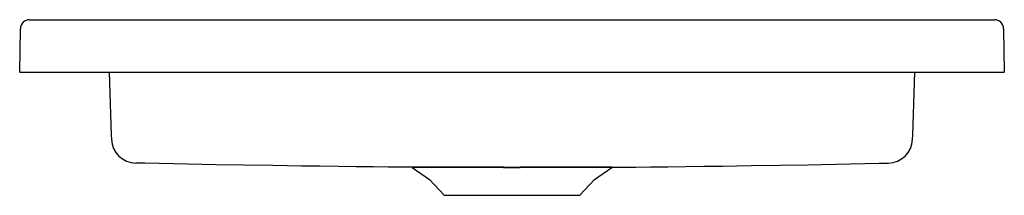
# Model space of a CAD drawing. Header units: millimetres. Extents: x 8243.678 to 8244.429, y 2227.726 to 2227.86.
import ezdxf

# ---------------------------------------------------------------- set-up
doc = ezdxf.new("R2010")
doc.units = ezdxf.units.MM
doc.layers.add('SANINDUSA', color=3, linetype='Continuous')

msp = doc.modelspace()

# ---------------------------------------------------------------- linework, layer by layer
at = {"layer": 'SANINDUSA'}
for p, q in [((8243.6776, 2227.81986), (8243.67818, 2227.85299)), ((8243.68518, 2227.85986), (8244.42142, 2227.85986)), ((8244.42842, 2227.85299), (8244.429, 2227.81986)), ((8243.6776, 2227.81986), (8243.6826, 2227.81986)), ((8243.6826, 2227.81986), (8244.424, 2227.81986)), ((8243.74579, 2227.81986), (8243.74747, 2227.77181)), ((8244.35913, 2227.77181), (8244.36081, 2227.81986)), ((8244.424, 2227.81986), (8244.429, 2227.81986)), ((8243.74747, 2227.77181), (8243.74759, 2227.76858)), ((8244.35902, 2227.76858), (8244.35913, 2227.77181)), ((8244.3404, 2227.75037), (8244.34041, 2227.75036)), ((8243.97712, 2227.74713), (8243.99043, 2227.73781)), ((8244.11617, 2227.73781), (8244.12949, 2227.74714)), ((8243.99043, 2227.73781), (8244.0016, 2227.72583)), ((8244.105, 2227.72583), (8244.11617, 2227.73781)), ((8244.0016, 2227.72583), (8244.0533, 2227.72583)), ((8244.0533, 2227.72583), (8244.105, 2227.72583))]:
    msp.add_line(p, q, dxfattribs=at)
at = {"layer": 'SANINDUSA', "flags": 128}
for points in [[(8243.9772, 2227.74719), (8243.97023, 2227.74727), (8243.95917, 2227.74739), (8243.94726, 2227.74753), (8243.9345, 2227.74767), (8243.92088, 2227.74782), (8243.90672, 2227.74799), (8243.89259, 2227.74817), (8243.87072, 2227.74847), (8243.84897, 2227.74882), (8243.82734, 2227.7492), (8243.81655, 2227.74941), (8243.80574, 2227.74962), (8243.79491, 2227.74985), (8243.78406, 2227.75007), (8243.77319, 2227.75028), (8243.7662, 2227.75039)], [(8244.1294, 2227.74719), (8244.13637, 2227.74727), (8244.14743, 2227.74739), (8244.15934, 2227.74753), (8244.1721, 2227.74767), (8244.18572, 2227.74782), (8244.19988, 2227.74799), (8244.21401, 2227.74817), (8244.23588, 2227.74847), (8244.25763, 2227.74882), (8244.27926, 2227.7492), (8244.29005, 2227.74941), (8244.30086, 2227.74962), (8244.31169, 2227.74985), (8244.32254, 2227.75007), (8244.33341, 2227.75028), (8244.3404, 2227.75039)], [(8244.12844, 2227.74718), (8244.12909, 2227.74718), (8244.12955, 2227.74718), (8244.12947, 2227.74718), (8244.12885, 2227.74719), (8244.1277, 2227.74719), (8244.12599, 2227.7472), (8244.12374, 2227.74721), (8244.12106, 2227.74721), (8244.11791, 2227.74722), (8244.11421, 2227.74723), (8244.11005, 2227.74723), (8244.10562, 2227.74724), (8244.10082, 2227.74725), (8244.09555, 2227.74725), (8244.08995, 2227.74725), (8244.08429, 2227.74725), (8244.07842, 2227.74724), (8244.07219, 2227.74722), (8244.06582, 2227.7472), (8244.05961, 2227.74718), (8244.05336, 2227.74717), (8244.04695, 2227.74718), (8244.04057, 2227.7472), (8244.03417, 2227.74722), (8244.02791, 2227.74724), (8244.02164, 2227.74725), (8244.01563, 2227.74725), (8244.01032, 2227.74725), (8244.0053, 2227.74725), (8244.00047, 2227.74724), (8243.99602, 2227.74723), (8243.99205, 2227.74723), (8243.98851, 2227.74722), (8243.98532, 2227.74721), (8243.98262, 2227.7472), (8243.98048, 2227.7472), (8243.97884, 2227.74719), (8243.9777, 2227.74719), (8243.9771, 2227.74718), (8243.97706, 2227.74718), (8243.97754, 2227.74718), (8243.97824, 2227.74718)], [(8243.97714, 2227.74716), (8243.97716, 2227.74717), (8243.97773, 2227.74717), (8243.97882, 2227.74717), (8243.98048, 2227.74718), (8243.98267, 2227.74719), (8243.98528, 2227.74719), (8243.98836, 2227.7472), (8243.99199, 2227.74721), (8243.99606, 2227.74722), (8244.00038, 2227.74722), (8244.00505, 2227.74723), (8244.0102, 2227.74723), (8244.01565, 2227.74723), (8244.02147, 2227.74723), (8244.02753, 2227.74722), (8244.03398, 2227.74721), (8244.04058, 2227.74719), (8244.04679, 2227.74717), (8244.05303, 2227.74716), (8244.05944, 2227.74716), (8244.06581, 2227.74719), (8244.07194, 2227.74721), (8244.07795, 2227.74722), (8244.08396, 2227.74723), (8244.08975, 2227.74723), (8244.08993, 2227.74723), (8244.09536, 2227.74723), (8244.1005, 2227.74723), (8244.10545, 2227.74722), (8244.11001, 2227.74722), (8244.11405, 2227.74721), (8244.11767, 2227.7472), (8244.12093, 2227.7472), (8244.12369, 2227.74719), (8244.12588, 2227.74718), (8244.12757, 2227.74718), (8244.12876, 2227.74717), (8244.12941, 2227.74717), (8244.12947, 2227.74716)]]:
    msp.add_lwpolyline(points, dxfattribs=at)
at = {"layer": 'SANINDUSA'}
for centre, radius, start, end in [((8243.68518, 2227.85286), 0.007, 90, 179), ((8244.42142, 2227.85286), 0.007, 1, 90), ((8243.76647, 2227.7693), 0.0189, 182.20231, 269.26062), ((8244.34013, 2227.7693), 0.0189, 270.83, 357.79508)]:
    msp.add_arc(centre, radius, start, end, dxfattribs=at)

doc.saveas('drawing.dxf')
